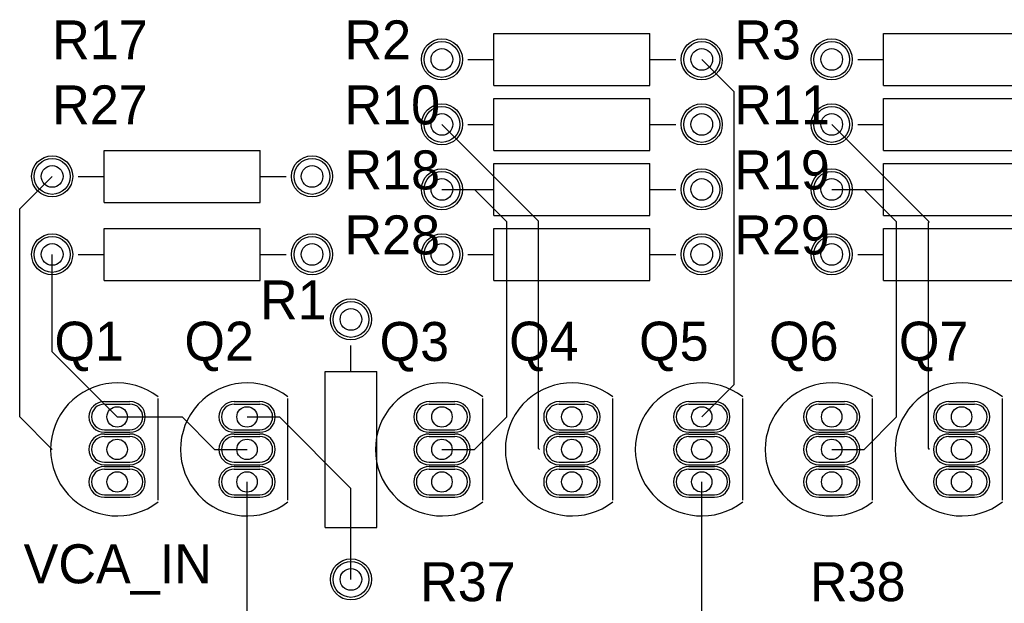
# Model space of a CAD drawing. Extents: x 0.2 to 21.7, y 0.2 to 7.8.
# Tile 4 of 23: x 2.9 to 4.4, y 3.9 to 4.8. Entities that reach past the tile are written whole.
import ezdxf

# ---------------------------------------------------------------- set-up
doc = ezdxf.new("R2010")
doc.units = 0
doc.layers.get('0').update_dxf_attribs({"linetype": 'CONTINUOUS'})
for name, color, linetype in [('BOTTOMLAYER', 5, 'CONTINUOUS'), ('BOTTOMSOLDER', 6, 'CONTINUOUS'), ('MULTILAYER', 9, 'CONTINUOUS'), ('PADHOLE', 156, 'CONTINUOUS'), ('TOPLAYER', 1, 'CONTINUOUS'), ('TOPOVERLAY', 2, 'CONTINUOUS'), ('TOPSOLDER', 216, 'CONTINUOUS')]:
    doc.layers.add(name, color=color, linetype=linetype)

# ---------------------------------------------------------------- blocks, each defined once
blk = doc.blocks.new('29_04_33')
at = {"layer": 'BOTTOMLAYER'}
for p, q in [((-0.019685, 0.069685), (0.019685, 0.069685)), ((-0.019685, 0.030315), (0.019685, 0.030315)), ((-0.019685, 0.019685), (0.019685, 0.019685)), ((-0.019685, -0.019685), (0.019685, -0.019685)), ((-0.019685, -0.030315), (0.019685, -0.030315)), ((-0.019685, -0.069685), (0.019685, -0.069685))]:
    blk.add_line(p, q, dxfattribs=at)
for centre, start, end in [((-0.019685, 0.05), 90, 270), ((0.019685, 0.05), 270, 90), ((-0.019685, 0), 90, 270), ((0.019685, 0), 270, 90), ((-0.019685, -0.05), 90, 270), ((0.019685, -0.05), 270, 90)]:
    blk.add_arc(centre, 0.019685, start, end, dxfattribs=at)
at = {"layer": 'BOTTOMSOLDER'}
for p, q in [((-0.019685, 0.073685), (0.019685, 0.073685)), ((-0.019685, 0.026315), (0.019685, 0.026315)), ((-0.019685, 0.023685), (0.019685, 0.023685)), ((-0.019685, -0.023685), (0.019685, -0.023685)), ((-0.019685, -0.026315), (0.019685, -0.026315)), ((-0.019685, -0.073685), (0.019685, -0.073685))]:
    blk.add_line(p, q, dxfattribs=at)
for centre, start, end in [((-0.019685, 0.05), 90, 270), ((0.019685, 0.05), 270, 90), ((-0.019685, 0), 90, 270), ((0.019685, 0), 270, 90), ((-0.019685, -0.05), 90, 270), ((0.019685, -0.05), 270, 90)]:
    blk.add_arc(centre, 0.023685, start, end, dxfattribs=at)
at = {"layer": 'MULTILAYER'}
for p, q in [((-0.019685, 0.069685), (0.019685, 0.069685)), ((-0.019685, 0.030315), (0.019685, 0.030315)), ((-0.019685, 0.019685), (0.019685, 0.019685)), ((-0.019685, -0.019685), (0.019685, -0.019685)), ((-0.019685, -0.030315), (0.019685, -0.030315)), ((-0.019685, -0.069685), (0.019685, -0.069685))]:
    blk.add_line(p, q, dxfattribs=at)
for centre, start, end in [((-0.019685, 0.05), 90, 270), ((0.019685, 0.05), 270, 90), ((-0.019685, 0), 90, 270), ((0.019685, 0), 270, 90), ((-0.019685, -0.05), 90, 270), ((0.019685, -0.05), 270, 90)]:
    blk.add_arc(centre, 0.019685, start, end, dxfattribs=at)
at = {"layer": 'PADHOLE'}
for centre in [(0, 0.05), (0, 0), (0, -0.05)]:
    blk.add_circle(centre, 0.015748, dxfattribs=at)
at = {"layer": 'TOPLAYER'}
for p, q in [((-0.019685, 0.069685), (0.019685, 0.069685)), ((-0.019685, 0.030315), (0.019685, 0.030315)), ((-0.019685, 0.019685), (0.019685, 0.019685)), ((-0.019685, -0.019685), (0.019685, -0.019685)), ((-0.019685, -0.030315), (0.019685, -0.030315)), ((-0.019685, -0.069685), (0.019685, -0.069685))]:
    blk.add_line(p, q, dxfattribs=at)
for centre, start, end in [((-0.019685, 0.05), 90, 270), ((0.019685, 0.05), 270, 90), ((-0.019685, 0), 90, 270), ((0.019685, 0), 270, 90), ((-0.019685, -0.05), 90, 270), ((0.019685, -0.05), 270, 90)]:
    blk.add_arc(centre, 0.019685, start, end, dxfattribs=at)
at = {"layer": 'TOPOVERLAY'}
blk.add_line((0.062992, -0.078346), (0.062992, 0.078346), dxfattribs=at)
blk.add_arc((0, 0), 0.102362, 52, 308, dxfattribs=at)
at = {"layer": 'TOPSOLDER'}
for p, q in [((-0.019685, 0.073685), (0.019685, 0.073685)), ((-0.019685, 0.026315), (0.019685, 0.026315)), ((-0.019685, 0.023685), (0.019685, 0.023685)), ((-0.019685, -0.023685), (0.019685, -0.023685)), ((-0.019685, -0.026315), (0.019685, -0.026315)), ((-0.019685, -0.073685), (0.019685, -0.073685))]:
    blk.add_line(p, q, dxfattribs=at)
for centre, start, end in [((-0.019685, 0.05), 90, 270), ((0.019685, 0.05), 270, 90), ((-0.019685, 0), 90, 270), ((0.019685, 0), 270, 90), ((-0.019685, -0.05), 90, 270), ((0.019685, -0.05), 270, 90)]:
    blk.add_arc(centre, 0.023685, start, end, dxfattribs=at)
blk = doc.blocks.new('29_04_34')
at = {"layer": 'BOTTOMLAYER'}
for p, q in [((-0.019685, 0.069685), (0.019685, 0.069685)), ((-0.019685, 0.030315), (0.019685, 0.030315)), ((-0.019685, 0.019685), (0.019685, 0.019685)), ((-0.019685, -0.019685), (0.019685, -0.019685)), ((-0.019685, -0.030315), (0.019685, -0.030315)), ((-0.019685, -0.069685), (0.019685, -0.069685))]:
    blk.add_line(p, q, dxfattribs=at)
for centre, start, end in [((-0.019685, 0.05), 90, 270), ((0.019685, 0.05), 270, 90), ((-0.019685, 0), 90, 270), ((0.019685, 0), 270, 90), ((-0.019685, -0.05), 90, 270), ((0.019685, -0.05), 270, 90)]:
    blk.add_arc(centre, 0.019685, start, end, dxfattribs=at)
at = {"layer": 'BOTTOMSOLDER'}
for p, q in [((-0.019685, 0.073685), (0.019685, 0.073685)), ((-0.019685, 0.026315), (0.019685, 0.026315)), ((-0.019685, 0.023685), (0.019685, 0.023685)), ((-0.019685, -0.023685), (0.019685, -0.023685)), ((-0.019685, -0.026315), (0.019685, -0.026315)), ((-0.019685, -0.073685), (0.019685, -0.073685))]:
    blk.add_line(p, q, dxfattribs=at)
for centre, start, end in [((-0.019685, 0.05), 90, 270), ((0.019685, 0.05), 270, 90), ((-0.019685, 0), 90, 270), ((0.019685, 0), 270, 90), ((-0.019685, -0.05), 90, 270), ((0.019685, -0.05), 270, 90)]:
    blk.add_arc(centre, 0.023685, start, end, dxfattribs=at)
at = {"layer": 'MULTILAYER'}
for p, q in [((-0.019685, 0.069685), (0.019685, 0.069685)), ((-0.019685, 0.030315), (0.019685, 0.030315)), ((-0.019685, 0.019685), (0.019685, 0.019685)), ((-0.019685, -0.019685), (0.019685, -0.019685)), ((-0.019685, -0.030315), (0.019685, -0.030315)), ((-0.019685, -0.069685), (0.019685, -0.069685))]:
    blk.add_line(p, q, dxfattribs=at)
for centre, start, end in [((-0.019685, 0.05), 90, 270), ((0.019685, 0.05), 270, 90), ((-0.019685, 0), 90, 270), ((0.019685, 0), 270, 90), ((-0.019685, -0.05), 90, 270), ((0.019685, -0.05), 270, 90)]:
    blk.add_arc(centre, 0.019685, start, end, dxfattribs=at)
at = {"layer": 'PADHOLE'}
for centre in [(0, 0.05), (0, 0), (0, -0.05)]:
    blk.add_circle(centre, 0.015748, dxfattribs=at)
at = {"layer": 'TOPLAYER'}
for p, q in [((-0.019685, 0.069685), (0.019685, 0.069685)), ((-0.019685, 0.030315), (0.019685, 0.030315)), ((-0.019685, 0.019685), (0.019685, 0.019685)), ((-0.019685, -0.019685), (0.019685, -0.019685)), ((-0.019685, -0.030315), (0.019685, -0.030315)), ((-0.019685, -0.069685), (0.019685, -0.069685))]:
    blk.add_line(p, q, dxfattribs=at)
for centre, start, end in [((-0.019685, 0.05), 90, 270), ((0.019685, 0.05), 270, 90), ((-0.019685, 0), 90, 270), ((0.019685, 0), 270, 90), ((-0.019685, -0.05), 90, 270), ((0.019685, -0.05), 270, 90)]:
    blk.add_arc(centre, 0.019685, start, end, dxfattribs=at)
at = {"layer": 'TOPOVERLAY'}
blk.add_line((0.062992, -0.078346), (0.062992, 0.078346), dxfattribs=at)
blk.add_arc((0, 0), 0.102362, 52, 308, dxfattribs=at)
at = {"layer": 'TOPSOLDER'}
for p, q in [((-0.019685, 0.073685), (0.019685, 0.073685)), ((-0.019685, 0.026315), (0.019685, 0.026315)), ((-0.019685, 0.023685), (0.019685, 0.023685)), ((-0.019685, -0.023685), (0.019685, -0.023685)), ((-0.019685, -0.026315), (0.019685, -0.026315)), ((-0.019685, -0.073685), (0.019685, -0.073685))]:
    blk.add_line(p, q, dxfattribs=at)
for centre, start, end in [((-0.019685, 0.05), 90, 270), ((0.019685, 0.05), 270, 90), ((-0.019685, 0), 90, 270), ((0.019685, 0), 270, 90), ((-0.019685, -0.05), 90, 270), ((0.019685, -0.05), 270, 90)]:
    blk.add_arc(centre, 0.023685, start, end, dxfattribs=at)
blk = doc.blocks.new('29_04_35')
at = {"layer": 'BOTTOMLAYER'}
for p, q in [((-0.019685, 0.069685), (0.019685, 0.069685)), ((-0.019685, 0.030315), (0.019685, 0.030315)), ((-0.019685, 0.019685), (0.019685, 0.019685)), ((-0.019685, -0.019685), (0.019685, -0.019685)), ((-0.019685, -0.030315), (0.019685, -0.030315)), ((-0.019685, -0.069685), (0.019685, -0.069685))]:
    blk.add_line(p, q, dxfattribs=at)
for centre, start, end in [((-0.019685, 0.05), 90, 270), ((0.019685, 0.05), 270, 90), ((-0.019685, 0), 90, 270), ((0.019685, 0), 270, 90), ((-0.019685, -0.05), 90, 270), ((0.019685, -0.05), 270, 90)]:
    blk.add_arc(centre, 0.019685, start, end, dxfattribs=at)
at = {"layer": 'BOTTOMSOLDER'}
for p, q in [((-0.019685, 0.073685), (0.019685, 0.073685)), ((-0.019685, 0.026315), (0.019685, 0.026315)), ((-0.019685, 0.023685), (0.019685, 0.023685)), ((-0.019685, -0.023685), (0.019685, -0.023685)), ((-0.019685, -0.026315), (0.019685, -0.026315)), ((-0.019685, -0.073685), (0.019685, -0.073685))]:
    blk.add_line(p, q, dxfattribs=at)
for centre, start, end in [((-0.019685, 0.05), 90, 270), ((0.019685, 0.05), 270, 90), ((-0.019685, 0), 90, 270), ((0.019685, 0), 270, 90), ((-0.019685, -0.05), 90, 270), ((0.019685, -0.05), 270, 90)]:
    blk.add_arc(centre, 0.023685, start, end, dxfattribs=at)
at = {"layer": 'MULTILAYER'}
for p, q in [((-0.019685, 0.069685), (0.019685, 0.069685)), ((-0.019685, 0.030315), (0.019685, 0.030315)), ((-0.019685, 0.019685), (0.019685, 0.019685)), ((-0.019685, -0.019685), (0.019685, -0.019685)), ((-0.019685, -0.030315), (0.019685, -0.030315)), ((-0.019685, -0.069685), (0.019685, -0.069685))]:
    blk.add_line(p, q, dxfattribs=at)
for centre, start, end in [((-0.019685, 0.05), 90, 270), ((0.019685, 0.05), 270, 90), ((-0.019685, 0), 90, 270), ((0.019685, 0), 270, 90), ((-0.019685, -0.05), 90, 270), ((0.019685, -0.05), 270, 90)]:
    blk.add_arc(centre, 0.019685, start, end, dxfattribs=at)
at = {"layer": 'PADHOLE'}
for centre in [(0, 0.05), (0, 0), (0, -0.05)]:
    blk.add_circle(centre, 0.015748, dxfattribs=at)
at = {"layer": 'TOPLAYER'}
for p, q in [((-0.019685, 0.069685), (0.019685, 0.069685)), ((-0.019685, 0.030315), (0.019685, 0.030315)), ((-0.019685, 0.019685), (0.019685, 0.019685)), ((-0.019685, -0.019685), (0.019685, -0.019685)), ((-0.019685, -0.030315), (0.019685, -0.030315)), ((-0.019685, -0.069685), (0.019685, -0.069685))]:
    blk.add_line(p, q, dxfattribs=at)
for centre, start, end in [((-0.019685, 0.05), 90, 270), ((0.019685, 0.05), 270, 90), ((-0.019685, 0), 90, 270), ((0.019685, 0), 270, 90), ((-0.019685, -0.05), 90, 270), ((0.019685, -0.05), 270, 90)]:
    blk.add_arc(centre, 0.019685, start, end, dxfattribs=at)
at = {"layer": 'TOPOVERLAY'}
blk.add_line((0.062992, -0.078346), (0.062992, 0.078346), dxfattribs=at)
blk.add_arc((0, 0), 0.102362, 52, 308, dxfattribs=at)
at = {"layer": 'TOPSOLDER'}
for p, q in [((-0.019685, 0.073685), (0.019685, 0.073685)), ((-0.019685, 0.026315), (0.019685, 0.026315)), ((-0.019685, 0.023685), (0.019685, 0.023685)), ((-0.019685, -0.023685), (0.019685, -0.023685)), ((-0.019685, -0.026315), (0.019685, -0.026315)), ((-0.019685, -0.073685), (0.019685, -0.073685))]:
    blk.add_line(p, q, dxfattribs=at)
for centre, start, end in [((-0.019685, 0.05), 90, 270), ((0.019685, 0.05), 270, 90), ((-0.019685, 0), 90, 270), ((0.019685, 0), 270, 90), ((-0.019685, -0.05), 90, 270), ((0.019685, -0.05), 270, 90)]:
    blk.add_arc(centre, 0.023685, start, end, dxfattribs=at)
blk = doc.blocks.new('29_04_36')
at = {"layer": 'BOTTOMLAYER'}
for p, q in [((-0.019685, 0.069685), (0.019685, 0.069685)), ((-0.019685, 0.030315), (0.019685, 0.030315)), ((-0.019685, 0.019685), (0.019685, 0.019685)), ((-0.019685, -0.019685), (0.019685, -0.019685)), ((-0.019685, -0.030315), (0.019685, -0.030315)), ((-0.019685, -0.069685), (0.019685, -0.069685))]:
    blk.add_line(p, q, dxfattribs=at)
for centre, start, end in [((-0.019685, 0.05), 90, 270), ((0.019685, 0.05), 270, 90), ((-0.019685, 0), 90, 270), ((0.019685, 0), 270, 90), ((-0.019685, -0.05), 90, 270), ((0.019685, -0.05), 270, 90)]:
    blk.add_arc(centre, 0.019685, start, end, dxfattribs=at)
at = {"layer": 'BOTTOMSOLDER'}
for p, q in [((-0.019685, 0.073685), (0.019685, 0.073685)), ((-0.019685, 0.026315), (0.019685, 0.026315)), ((-0.019685, 0.023685), (0.019685, 0.023685)), ((-0.019685, -0.023685), (0.019685, -0.023685)), ((-0.019685, -0.026315), (0.019685, -0.026315)), ((-0.019685, -0.073685), (0.019685, -0.073685))]:
    blk.add_line(p, q, dxfattribs=at)
for centre, start, end in [((-0.019685, 0.05), 90, 270), ((0.019685, 0.05), 270, 90), ((-0.019685, 0), 90, 270), ((0.019685, 0), 270, 90), ((-0.019685, -0.05), 90, 270), ((0.019685, -0.05), 270, 90)]:
    blk.add_arc(centre, 0.023685, start, end, dxfattribs=at)
at = {"layer": 'MULTILAYER'}
for p, q in [((-0.019685, 0.069685), (0.019685, 0.069685)), ((-0.019685, 0.030315), (0.019685, 0.030315)), ((-0.019685, 0.019685), (0.019685, 0.019685)), ((-0.019685, -0.019685), (0.019685, -0.019685)), ((-0.019685, -0.030315), (0.019685, -0.030315)), ((-0.019685, -0.069685), (0.019685, -0.069685))]:
    blk.add_line(p, q, dxfattribs=at)
for centre, start, end in [((-0.019685, 0.05), 90, 270), ((0.019685, 0.05), 270, 90), ((-0.019685, 0), 90, 270), ((0.019685, 0), 270, 90), ((-0.019685, -0.05), 90, 270), ((0.019685, -0.05), 270, 90)]:
    blk.add_arc(centre, 0.019685, start, end, dxfattribs=at)
at = {"layer": 'PADHOLE'}
for centre in [(0, 0.05), (0, 0), (0, -0.05)]:
    blk.add_circle(centre, 0.015748, dxfattribs=at)
at = {"layer": 'TOPLAYER'}
for p, q in [((-0.019685, 0.069685), (0.019685, 0.069685)), ((-0.019685, 0.030315), (0.019685, 0.030315)), ((-0.019685, 0.019685), (0.019685, 0.019685)), ((-0.019685, -0.019685), (0.019685, -0.019685)), ((-0.019685, -0.030315), (0.019685, -0.030315)), ((-0.019685, -0.069685), (0.019685, -0.069685))]:
    blk.add_line(p, q, dxfattribs=at)
for centre, start, end in [((-0.019685, 0.05), 90, 270), ((0.019685, 0.05), 270, 90), ((-0.019685, 0), 90, 270), ((0.019685, 0), 270, 90), ((-0.019685, -0.05), 90, 270), ((0.019685, -0.05), 270, 90)]:
    blk.add_arc(centre, 0.019685, start, end, dxfattribs=at)
at = {"layer": 'TOPOVERLAY'}
blk.add_line((0.062992, -0.078346), (0.062992, 0.078346), dxfattribs=at)
blk.add_arc((0, 0), 0.102362, 52, 308, dxfattribs=at)
at = {"layer": 'TOPSOLDER'}
for p, q in [((-0.019685, 0.073685), (0.019685, 0.073685)), ((-0.019685, 0.026315), (0.019685, 0.026315)), ((-0.019685, 0.023685), (0.019685, 0.023685)), ((-0.019685, -0.023685), (0.019685, -0.023685)), ((-0.019685, -0.026315), (0.019685, -0.026315)), ((-0.019685, -0.073685), (0.019685, -0.073685))]:
    blk.add_line(p, q, dxfattribs=at)
for centre, start, end in [((-0.019685, 0.05), 90, 270), ((0.019685, 0.05), 270, 90), ((-0.019685, 0), 90, 270), ((0.019685, 0), 270, 90), ((-0.019685, -0.05), 90, 270), ((0.019685, -0.05), 270, 90)]:
    blk.add_arc(centre, 0.023685, start, end, dxfattribs=at)
blk = doc.blocks.new('29_04_37')
at = {"layer": 'BOTTOMLAYER'}
for p, q in [((-0.019685, 0.069685), (0.019685, 0.069685)), ((-0.019685, 0.030315), (0.019685, 0.030315)), ((-0.019685, 0.019685), (0.019685, 0.019685)), ((-0.019685, -0.019685), (0.019685, -0.019685)), ((-0.019685, -0.030315), (0.019685, -0.030315)), ((-0.019685, -0.069685), (0.019685, -0.069685))]:
    blk.add_line(p, q, dxfattribs=at)
for centre, start, end in [((-0.019685, 0.05), 90, 270), ((0.019685, 0.05), 270, 90), ((-0.019685, 0), 90, 270), ((0.019685, 0), 270, 90), ((-0.019685, -0.05), 90, 270), ((0.019685, -0.05), 270, 90)]:
    blk.add_arc(centre, 0.019685, start, end, dxfattribs=at)
at = {"layer": 'BOTTOMSOLDER'}
for p, q in [((-0.019685, 0.073685), (0.019685, 0.073685)), ((-0.019685, 0.026315), (0.019685, 0.026315)), ((-0.019685, 0.023685), (0.019685, 0.023685)), ((-0.019685, -0.023685), (0.019685, -0.023685)), ((-0.019685, -0.026315), (0.019685, -0.026315)), ((-0.019685, -0.073685), (0.019685, -0.073685))]:
    blk.add_line(p, q, dxfattribs=at)
for centre, start, end in [((-0.019685, 0.05), 90, 270), ((0.019685, 0.05), 270, 90), ((-0.019685, 0), 90, 270), ((0.019685, 0), 270, 90), ((-0.019685, -0.05), 90, 270), ((0.019685, -0.05), 270, 90)]:
    blk.add_arc(centre, 0.023685, start, end, dxfattribs=at)
at = {"layer": 'MULTILAYER'}
for p, q in [((-0.019685, 0.069685), (0.019685, 0.069685)), ((-0.019685, 0.030315), (0.019685, 0.030315)), ((-0.019685, 0.019685), (0.019685, 0.019685)), ((-0.019685, -0.019685), (0.019685, -0.019685)), ((-0.019685, -0.030315), (0.019685, -0.030315)), ((-0.019685, -0.069685), (0.019685, -0.069685))]:
    blk.add_line(p, q, dxfattribs=at)
for centre, start, end in [((-0.019685, 0.05), 90, 270), ((0.019685, 0.05), 270, 90), ((-0.019685, 0), 90, 270), ((0.019685, 0), 270, 90), ((-0.019685, -0.05), 90, 270), ((0.019685, -0.05), 270, 90)]:
    blk.add_arc(centre, 0.019685, start, end, dxfattribs=at)
at = {"layer": 'PADHOLE'}
for centre in [(0, 0.05), (0, 0), (0, -0.05)]:
    blk.add_circle(centre, 0.015748, dxfattribs=at)
at = {"layer": 'TOPLAYER'}
for p, q in [((-0.019685, 0.069685), (0.019685, 0.069685)), ((-0.019685, 0.030315), (0.019685, 0.030315)), ((-0.019685, 0.019685), (0.019685, 0.019685)), ((-0.019685, -0.019685), (0.019685, -0.019685)), ((-0.019685, -0.030315), (0.019685, -0.030315)), ((-0.019685, -0.069685), (0.019685, -0.069685))]:
    blk.add_line(p, q, dxfattribs=at)
for centre, start, end in [((-0.019685, 0.05), 90, 270), ((0.019685, 0.05), 270, 90), ((-0.019685, 0), 90, 270), ((0.019685, 0), 270, 90), ((-0.019685, -0.05), 90, 270), ((0.019685, -0.05), 270, 90)]:
    blk.add_arc(centre, 0.019685, start, end, dxfattribs=at)
at = {"layer": 'TOPOVERLAY'}
blk.add_line((0.062992, -0.078346), (0.062992, 0.078346), dxfattribs=at)
blk.add_arc((0, 0), 0.102362, 52, 308, dxfattribs=at)
at = {"layer": 'TOPSOLDER'}
for p, q in [((-0.019685, 0.073685), (0.019685, 0.073685)), ((-0.019685, 0.026315), (0.019685, 0.026315)), ((-0.019685, 0.023685), (0.019685, 0.023685)), ((-0.019685, -0.023685), (0.019685, -0.023685)), ((-0.019685, -0.026315), (0.019685, -0.026315)), ((-0.019685, -0.073685), (0.019685, -0.073685))]:
    blk.add_line(p, q, dxfattribs=at)
for centre, start, end in [((-0.019685, 0.05), 90, 270), ((0.019685, 0.05), 270, 90), ((-0.019685, 0), 90, 270), ((0.019685, 0), 270, 90), ((-0.019685, -0.05), 90, 270), ((0.019685, -0.05), 270, 90)]:
    blk.add_arc(centre, 0.023685, start, end, dxfattribs=at)
blk = doc.blocks.new('29_04_38')
at = {"layer": 'BOTTOMLAYER'}
for p, q in [((-0.019685, 0.069685), (0.019685, 0.069685)), ((-0.019685, 0.030315), (0.019685, 0.030315)), ((-0.019685, 0.019685), (0.019685, 0.019685)), ((-0.019685, -0.019685), (0.019685, -0.019685)), ((-0.019685, -0.030315), (0.019685, -0.030315)), ((-0.019685, -0.069685), (0.019685, -0.069685))]:
    blk.add_line(p, q, dxfattribs=at)
for centre, start, end in [((-0.019685, 0.05), 90, 270), ((0.019685, 0.05), 270, 90), ((-0.019685, 0), 90, 270), ((0.019685, 0), 270, 90), ((-0.019685, -0.05), 90, 270), ((0.019685, -0.05), 270, 90)]:
    blk.add_arc(centre, 0.019685, start, end, dxfattribs=at)
at = {"layer": 'BOTTOMSOLDER'}
for p, q in [((-0.019685, 0.073685), (0.019685, 0.073685)), ((-0.019685, 0.026315), (0.019685, 0.026315)), ((-0.019685, 0.023685), (0.019685, 0.023685)), ((-0.019685, -0.023685), (0.019685, -0.023685)), ((-0.019685, -0.026315), (0.019685, -0.026315)), ((-0.019685, -0.073685), (0.019685, -0.073685))]:
    blk.add_line(p, q, dxfattribs=at)
for centre, start, end in [((-0.019685, 0.05), 90, 270), ((0.019685, 0.05), 270, 90), ((-0.019685, 0), 90, 270), ((0.019685, 0), 270, 90), ((-0.019685, -0.05), 90, 270), ((0.019685, -0.05), 270, 90)]:
    blk.add_arc(centre, 0.023685, start, end, dxfattribs=at)
at = {"layer": 'MULTILAYER'}
for p, q in [((-0.019685, 0.069685), (0.019685, 0.069685)), ((-0.019685, 0.030315), (0.019685, 0.030315)), ((-0.019685, 0.019685), (0.019685, 0.019685)), ((-0.019685, -0.019685), (0.019685, -0.019685)), ((-0.019685, -0.030315), (0.019685, -0.030315)), ((-0.019685, -0.069685), (0.019685, -0.069685))]:
    blk.add_line(p, q, dxfattribs=at)
for centre, start, end in [((-0.019685, 0.05), 90, 270), ((0.019685, 0.05), 270, 90), ((-0.019685, 0), 90, 270), ((0.019685, 0), 270, 90), ((-0.019685, -0.05), 90, 270), ((0.019685, -0.05), 270, 90)]:
    blk.add_arc(centre, 0.019685, start, end, dxfattribs=at)
at = {"layer": 'PADHOLE'}
for centre in [(0, 0.05), (0, 0), (0, -0.05)]:
    blk.add_circle(centre, 0.015748, dxfattribs=at)
at = {"layer": 'TOPLAYER'}
for p, q in [((-0.019685, 0.069685), (0.019685, 0.069685)), ((-0.019685, 0.030315), (0.019685, 0.030315)), ((-0.019685, 0.019685), (0.019685, 0.019685)), ((-0.019685, -0.019685), (0.019685, -0.019685)), ((-0.019685, -0.030315), (0.019685, -0.030315)), ((-0.019685, -0.069685), (0.019685, -0.069685))]:
    blk.add_line(p, q, dxfattribs=at)
for centre, start, end in [((-0.019685, 0.05), 90, 270), ((0.019685, 0.05), 270, 90), ((-0.019685, 0), 90, 270), ((0.019685, 0), 270, 90), ((-0.019685, -0.05), 90, 270), ((0.019685, -0.05), 270, 90)]:
    blk.add_arc(centre, 0.019685, start, end, dxfattribs=at)
at = {"layer": 'TOPOVERLAY'}
blk.add_line((0.062992, -0.078346), (0.062992, 0.078346), dxfattribs=at)
blk.add_arc((0, 0), 0.102362, 52, 308, dxfattribs=at)
at = {"layer": 'TOPSOLDER'}
for p, q in [((-0.019685, 0.073685), (0.019685, 0.073685)), ((-0.019685, 0.026315), (0.019685, 0.026315)), ((-0.019685, 0.023685), (0.019685, 0.023685)), ((-0.019685, -0.023685), (0.019685, -0.023685)), ((-0.019685, -0.026315), (0.019685, -0.026315)), ((-0.019685, -0.073685), (0.019685, -0.073685))]:
    blk.add_line(p, q, dxfattribs=at)
for centre, start, end in [((-0.019685, 0.05), 90, 270), ((0.019685, 0.05), 270, 90), ((-0.019685, 0), 90, 270), ((0.019685, 0), 270, 90), ((-0.019685, -0.05), 90, 270), ((0.019685, -0.05), 270, 90)]:
    blk.add_arc(centre, 0.023685, start, end, dxfattribs=at)
blk = doc.blocks.new('29_04_39')
at = {"layer": 'BOTTOMLAYER'}
for p, q in [((-0.019685, 0.069685), (0.019685, 0.069685)), ((-0.019685, 0.030315), (0.019685, 0.030315)), ((-0.019685, 0.019685), (0.019685, 0.019685)), ((-0.019685, -0.019685), (0.019685, -0.019685)), ((-0.019685, -0.030315), (0.019685, -0.030315)), ((-0.019685, -0.069685), (0.019685, -0.069685))]:
    blk.add_line(p, q, dxfattribs=at)
for centre, start, end in [((-0.019685, 0.05), 90, 270), ((0.019685, 0.05), 270, 90), ((-0.019685, 0), 90, 270), ((0.019685, 0), 270, 90), ((-0.019685, -0.05), 90, 270), ((0.019685, -0.05), 270, 90)]:
    blk.add_arc(centre, 0.019685, start, end, dxfattribs=at)
at = {"layer": 'BOTTOMSOLDER'}
for p, q in [((-0.019685, 0.073685), (0.019685, 0.073685)), ((-0.019685, 0.026315), (0.019685, 0.026315)), ((-0.019685, 0.023685), (0.019685, 0.023685)), ((-0.019685, -0.023685), (0.019685, -0.023685)), ((-0.019685, -0.026315), (0.019685, -0.026315)), ((-0.019685, -0.073685), (0.019685, -0.073685))]:
    blk.add_line(p, q, dxfattribs=at)
for centre, start, end in [((-0.019685, 0.05), 90, 270), ((0.019685, 0.05), 270, 90), ((-0.019685, 0), 90, 270), ((0.019685, 0), 270, 90), ((-0.019685, -0.05), 90, 270), ((0.019685, -0.05), 270, 90)]:
    blk.add_arc(centre, 0.023685, start, end, dxfattribs=at)
at = {"layer": 'MULTILAYER'}
for p, q in [((-0.019685, 0.069685), (0.019685, 0.069685)), ((-0.019685, 0.030315), (0.019685, 0.030315)), ((-0.019685, 0.019685), (0.019685, 0.019685)), ((-0.019685, -0.019685), (0.019685, -0.019685)), ((-0.019685, -0.030315), (0.019685, -0.030315)), ((-0.019685, -0.069685), (0.019685, -0.069685))]:
    blk.add_line(p, q, dxfattribs=at)
for centre, start, end in [((-0.019685, 0.05), 90, 270), ((0.019685, 0.05), 270, 90), ((-0.019685, 0), 90, 270), ((0.019685, 0), 270, 90), ((-0.019685, -0.05), 90, 270), ((0.019685, -0.05), 270, 90)]:
    blk.add_arc(centre, 0.019685, start, end, dxfattribs=at)
at = {"layer": 'PADHOLE'}
for centre in [(0, 0.05), (0, 0), (0, -0.05)]:
    blk.add_circle(centre, 0.015748, dxfattribs=at)
at = {"layer": 'TOPLAYER'}
for p, q in [((-0.019685, 0.069685), (0.019685, 0.069685)), ((-0.019685, 0.030315), (0.019685, 0.030315)), ((-0.019685, 0.019685), (0.019685, 0.019685)), ((-0.019685, -0.019685), (0.019685, -0.019685)), ((-0.019685, -0.030315), (0.019685, -0.030315)), ((-0.019685, -0.069685), (0.019685, -0.069685))]:
    blk.add_line(p, q, dxfattribs=at)
for centre, start, end in [((-0.019685, 0.05), 90, 270), ((0.019685, 0.05), 270, 90), ((-0.019685, 0), 90, 270), ((0.019685, 0), 270, 90), ((-0.019685, -0.05), 90, 270), ((0.019685, -0.05), 270, 90)]:
    blk.add_arc(centre, 0.019685, start, end, dxfattribs=at)
at = {"layer": 'TOPOVERLAY'}
blk.add_line((0.062992, -0.078346), (0.062992, 0.078346), dxfattribs=at)
blk.add_arc((0, 0), 0.102362, 52, 308, dxfattribs=at)
at = {"layer": 'TOPSOLDER'}
for p, q in [((-0.019685, 0.073685), (0.019685, 0.073685)), ((-0.019685, 0.026315), (0.019685, 0.026315)), ((-0.019685, 0.023685), (0.019685, 0.023685)), ((-0.019685, -0.023685), (0.019685, -0.023685)), ((-0.019685, -0.026315), (0.019685, -0.026315)), ((-0.019685, -0.073685), (0.019685, -0.073685))]:
    blk.add_line(p, q, dxfattribs=at)
for centre, start, end in [((-0.019685, 0.05), 90, 270), ((0.019685, 0.05), 270, 90), ((-0.019685, 0), 90, 270), ((0.019685, 0), 270, 90), ((-0.019685, -0.05), 90, 270), ((0.019685, -0.05), 270, 90)]:
    blk.add_arc(centre, 0.023685, start, end, dxfattribs=at)
blk = doc.blocks.new('AXIAL_0_4_65')
at = {"layer": 'BOTTOMLAYER'}
for centre in [(-0.2, 0), (0.2, 0)]:
    blk.add_circle(centre, 0.0276, dxfattribs=at)
at = {"layer": 'BOTTOMSOLDER'}
for centre in [(-0.2, 0), (0.2, 0)]:
    blk.add_circle(centre, 0.0316, dxfattribs=at)
at = {"layer": 'MULTILAYER'}
for centre in [(-0.2, 0), (0.2, 0)]:
    blk.add_circle(centre, 0.0276, dxfattribs=at)
at = {"layer": 'PADHOLE'}
for centre in [(-0.2, 0), (0.2, 0)]:
    blk.add_circle(centre, 0.0167, dxfattribs=at)
at = {"layer": 'TOPLAYER'}
for centre in [(-0.2, 0), (0.2, 0)]:
    blk.add_circle(centre, 0.0276, dxfattribs=at)
at = {"layer": 'TOPOVERLAY'}
for p, q in [((0.12, 0.04), (-0.12, 0.04)), ((-0.12, -0.04), (-0.12, 0.04)), ((0.12, -0.04), (0.12, 0.04)), ((-0.12, 0), (-0.16, 0)), ((0.16, 0), (0.12, 0)), ((0.12, -0.04), (-0.12, -0.04))]:
    blk.add_line(p, q, dxfattribs=at)
at = {"layer": 'TOPSOLDER'}
for centre in [(-0.2, 0), (0.2, 0)]:
    blk.add_circle(centre, 0.0316, dxfattribs=at)
blk = doc.blocks.new('AXIAL_0_4_66')
at = {"layer": 'BOTTOMLAYER'}
for centre in [(-0.2, 0), (0.2, 0)]:
    blk.add_circle(centre, 0.0276, dxfattribs=at)
at = {"layer": 'BOTTOMSOLDER'}
for centre in [(-0.2, 0), (0.2, 0)]:
    blk.add_circle(centre, 0.0316, dxfattribs=at)
at = {"layer": 'MULTILAYER'}
for centre in [(-0.2, 0), (0.2, 0)]:
    blk.add_circle(centre, 0.0276, dxfattribs=at)
at = {"layer": 'PADHOLE'}
for centre in [(-0.2, 0), (0.2, 0)]:
    blk.add_circle(centre, 0.0167, dxfattribs=at)
at = {"layer": 'TOPLAYER'}
for centre in [(-0.2, 0), (0.2, 0)]:
    blk.add_circle(centre, 0.0276, dxfattribs=at)
at = {"layer": 'TOPOVERLAY'}
for p, q in [((-0.12, 0.04), (0.12, 0.04)), ((-0.12, -0.04), (-0.12, 0.04)), ((0.12, -0.04), (0.12, 0.04)), ((-0.16, 0), (-0.12, 0)), ((0.12, 0), (0.16, 0)), ((-0.12, -0.04), (0.12, -0.04))]:
    blk.add_line(p, q, dxfattribs=at)
at = {"layer": 'TOPSOLDER'}
for centre in [(-0.2, 0), (0.2, 0)]:
    blk.add_circle(centre, 0.0316, dxfattribs=at)
blk = doc.blocks.new('AXIAL_0_4_67')
at = {"layer": 'BOTTOMLAYER'}
for centre in [(-0.2, 0), (0.2, 0)]:
    blk.add_circle(centre, 0.0276, dxfattribs=at)
at = {"layer": 'BOTTOMSOLDER'}
for centre in [(-0.2, 0), (0.2, 0)]:
    blk.add_circle(centre, 0.0316, dxfattribs=at)
at = {"layer": 'MULTILAYER'}
for centre in [(-0.2, 0), (0.2, 0)]:
    blk.add_circle(centre, 0.0276, dxfattribs=at)
at = {"layer": 'PADHOLE'}
for centre in [(-0.2, 0), (0.2, 0)]:
    blk.add_circle(centre, 0.0167, dxfattribs=at)
at = {"layer": 'TOPLAYER'}
for centre in [(-0.2, 0), (0.2, 0)]:
    blk.add_circle(centre, 0.0276, dxfattribs=at)
at = {"layer": 'TOPOVERLAY'}
for p, q in [((-0.12, 0.04), (0.12, 0.04)), ((-0.12, -0.04), (-0.12, 0.04)), ((0.12, -0.04), (0.12, 0.04)), ((-0.16, 0), (-0.12, 0)), ((0.12, 0), (0.16, 0)), ((-0.12, -0.04), (0.12, -0.04))]:
    blk.add_line(p, q, dxfattribs=at)
at = {"layer": 'TOPSOLDER'}
for centre in [(-0.2, 0), (0.2, 0)]:
    blk.add_circle(centre, 0.0316, dxfattribs=at)
blk = doc.blocks.new('AXIAL_0_4_74')
at = {"layer": 'BOTTOMLAYER'}
for centre in [(-0.2, 0), (0.2, 0)]:
    blk.add_circle(centre, 0.0276, dxfattribs=at)
at = {"layer": 'BOTTOMSOLDER'}
for centre in [(-0.2, 0), (0.2, 0)]:
    blk.add_circle(centre, 0.0316, dxfattribs=at)
at = {"layer": 'MULTILAYER'}
for centre in [(-0.2, 0), (0.2, 0)]:
    blk.add_circle(centre, 0.0276, dxfattribs=at)
at = {"layer": 'PADHOLE'}
for centre in [(-0.2, 0), (0.2, 0)]:
    blk.add_circle(centre, 0.0167, dxfattribs=at)
at = {"layer": 'TOPLAYER'}
for centre in [(-0.2, 0), (0.2, 0)]:
    blk.add_circle(centre, 0.0276, dxfattribs=at)
at = {"layer": 'TOPOVERLAY'}
for p, q in [((-0.12, 0.04), (0.12, 0.04)), ((-0.12, -0.04), (-0.12, 0.04)), ((0.12, -0.04), (0.12, 0.04)), ((-0.16, 0), (-0.12, 0)), ((0.12, 0), (0.16, 0)), ((-0.12, -0.04), (0.12, -0.04))]:
    blk.add_line(p, q, dxfattribs=at)
at = {"layer": 'TOPSOLDER'}
for centre in [(-0.2, 0), (0.2, 0)]:
    blk.add_circle(centre, 0.0316, dxfattribs=at)
blk = doc.blocks.new('AXIAL_0_4_75')
at = {"layer": 'BOTTOMLAYER'}
for centre in [(-0.2, 0), (0.2, 0)]:
    blk.add_circle(centre, 0.0276, dxfattribs=at)
at = {"layer": 'BOTTOMSOLDER'}
for centre in [(-0.2, 0), (0.2, 0)]:
    blk.add_circle(centre, 0.0316, dxfattribs=at)
at = {"layer": 'MULTILAYER'}
for centre in [(-0.2, 0), (0.2, 0)]:
    blk.add_circle(centre, 0.0276, dxfattribs=at)
at = {"layer": 'PADHOLE'}
for centre in [(-0.2, 0), (0.2, 0)]:
    blk.add_circle(centre, 0.0167, dxfattribs=at)
at = {"layer": 'TOPLAYER'}
for centre in [(-0.2, 0), (0.2, 0)]:
    blk.add_circle(centre, 0.0276, dxfattribs=at)
at = {"layer": 'TOPOVERLAY'}
for p, q in [((-0.12, 0.04), (0.12, 0.04)), ((-0.12, -0.04), (-0.12, 0.04)), ((0.12, -0.04), (0.12, 0.04)), ((-0.16, 0), (-0.12, 0)), ((0.12, 0), (0.16, 0)), ((-0.12, -0.04), (0.12, -0.04))]:
    blk.add_line(p, q, dxfattribs=at)
at = {"layer": 'TOPSOLDER'}
for centre in [(-0.2, 0), (0.2, 0)]:
    blk.add_circle(centre, 0.0316, dxfattribs=at)
blk = doc.blocks.new('AXIAL_0_4_81')
at = {"layer": 'BOTTOMLAYER'}
for centre in [(-0.2, 0), (0.2, 0)]:
    blk.add_circle(centre, 0.0276, dxfattribs=at)
at = {"layer": 'BOTTOMSOLDER'}
for centre in [(-0.2, 0), (0.2, 0)]:
    blk.add_circle(centre, 0.0316, dxfattribs=at)
at = {"layer": 'MULTILAYER'}
for centre in [(-0.2, 0), (0.2, 0)]:
    blk.add_circle(centre, 0.0276, dxfattribs=at)
at = {"layer": 'PADHOLE'}
for centre in [(-0.2, 0), (0.2, 0)]:
    blk.add_circle(centre, 0.0167, dxfattribs=at)
at = {"layer": 'TOPLAYER'}
for centre in [(-0.2, 0), (0.2, 0)]:
    blk.add_circle(centre, 0.0276, dxfattribs=at)
at = {"layer": 'TOPOVERLAY'}
for p, q in [((-0.12, 0.04), (0.12, 0.04)), ((-0.12, -0.04), (-0.12, 0.04)), ((0.12, -0.04), (0.12, 0.04)), ((-0.16, 0), (-0.12, 0)), ((0.12, 0), (0.16, 0)), ((-0.12, -0.04), (0.12, -0.04))]:
    blk.add_line(p, q, dxfattribs=at)
at = {"layer": 'TOPSOLDER'}
for centre in [(-0.2, 0), (0.2, 0)]:
    blk.add_circle(centre, 0.0316, dxfattribs=at)
blk = doc.blocks.new('AXIAL_0_4_82')
at = {"layer": 'BOTTOMLAYER'}
for centre in [(-0.2, 0), (0.2, 0)]:
    blk.add_circle(centre, 0.0276, dxfattribs=at)
at = {"layer": 'BOTTOMSOLDER'}
for centre in [(-0.2, 0), (0.2, 0)]:
    blk.add_circle(centre, 0.0316, dxfattribs=at)
at = {"layer": 'MULTILAYER'}
for centre in [(-0.2, 0), (0.2, 0)]:
    blk.add_circle(centre, 0.0276, dxfattribs=at)
at = {"layer": 'PADHOLE'}
for centre in [(-0.2, 0), (0.2, 0)]:
    blk.add_circle(centre, 0.0167, dxfattribs=at)
at = {"layer": 'TOPLAYER'}
for centre in [(-0.2, 0), (0.2, 0)]:
    blk.add_circle(centre, 0.0276, dxfattribs=at)
at = {"layer": 'TOPOVERLAY'}
for p, q in [((-0.12, 0.04), (0.12, 0.04)), ((-0.12, -0.04), (-0.12, 0.04)), ((0.12, -0.04), (0.12, 0.04)), ((-0.16, 0), (-0.12, 0)), ((0.12, 0), (0.16, 0)), ((-0.12, -0.04), (0.12, -0.04))]:
    blk.add_line(p, q, dxfattribs=at)
at = {"layer": 'TOPSOLDER'}
for centre in [(-0.2, 0), (0.2, 0)]:
    blk.add_circle(centre, 0.0316, dxfattribs=at)
blk = doc.blocks.new('AXIAL_0_4_83')
at = {"layer": 'BOTTOMLAYER'}
for centre in [(-0.2, 0), (0.2, 0)]:
    blk.add_circle(centre, 0.0276, dxfattribs=at)
at = {"layer": 'BOTTOMSOLDER'}
for centre in [(-0.2, 0), (0.2, 0)]:
    blk.add_circle(centre, 0.0316, dxfattribs=at)
at = {"layer": 'MULTILAYER'}
for centre in [(-0.2, 0), (0.2, 0)]:
    blk.add_circle(centre, 0.0276, dxfattribs=at)
at = {"layer": 'PADHOLE'}
for centre in [(-0.2, 0), (0.2, 0)]:
    blk.add_circle(centre, 0.0167, dxfattribs=at)
at = {"layer": 'TOPLAYER'}
for centre in [(-0.2, 0), (0.2, 0)]:
    blk.add_circle(centre, 0.0276, dxfattribs=at)
at = {"layer": 'TOPOVERLAY'}
for p, q in [((-0.12, 0.04), (0.12, 0.04)), ((-0.12, -0.04), (-0.12, 0.04)), ((0.12, -0.04), (0.12, 0.04)), ((-0.16, 0), (-0.12, 0)), ((0.12, 0), (0.16, 0)), ((-0.12, -0.04), (0.12, -0.04))]:
    blk.add_line(p, q, dxfattribs=at)
at = {"layer": 'TOPSOLDER'}
for centre in [(-0.2, 0), (0.2, 0)]:
    blk.add_circle(centre, 0.0316, dxfattribs=at)
blk = doc.blocks.new('AXIAL_0_4_91')
at = {"layer": 'BOTTOMLAYER'}
for centre in [(-0.2, 0), (0.2, 0)]:
    blk.add_circle(centre, 0.0276, dxfattribs=at)
at = {"layer": 'BOTTOMSOLDER'}
for centre in [(-0.2, 0), (0.2, 0)]:
    blk.add_circle(centre, 0.0316, dxfattribs=at)
at = {"layer": 'MULTILAYER'}
for centre in [(-0.2, 0), (0.2, 0)]:
    blk.add_circle(centre, 0.0276, dxfattribs=at)
at = {"layer": 'PADHOLE'}
for centre in [(-0.2, 0), (0.2, 0)]:
    blk.add_circle(centre, 0.0167, dxfattribs=at)
at = {"layer": 'TOPLAYER'}
for centre in [(-0.2, 0), (0.2, 0)]:
    blk.add_circle(centre, 0.0276, dxfattribs=at)
at = {"layer": 'TOPOVERLAY'}
for p, q in [((-0.12, 0.04), (0.12, 0.04)), ((-0.12, -0.04), (-0.12, 0.04)), ((0.12, -0.04), (0.12, 0.04)), ((-0.16, 0), (-0.12, 0)), ((0.12, 0), (0.16, 0)), ((-0.12, -0.04), (0.12, -0.04))]:
    blk.add_line(p, q, dxfattribs=at)
at = {"layer": 'TOPSOLDER'}
for centre in [(-0.2, 0), (0.2, 0)]:
    blk.add_circle(centre, 0.0316, dxfattribs=at)
blk = doc.blocks.new('AXIAL_0_4_92')
at = {"layer": 'BOTTOMLAYER'}
for centre in [(-0.2, 0), (0.2, 0)]:
    blk.add_circle(centre, 0.0276, dxfattribs=at)
at = {"layer": 'BOTTOMSOLDER'}
for centre in [(-0.2, 0), (0.2, 0)]:
    blk.add_circle(centre, 0.0316, dxfattribs=at)
at = {"layer": 'MULTILAYER'}
for centre in [(-0.2, 0), (0.2, 0)]:
    blk.add_circle(centre, 0.0276, dxfattribs=at)
at = {"layer": 'PADHOLE'}
for centre in [(-0.2, 0), (0.2, 0)]:
    blk.add_circle(centre, 0.0167, dxfattribs=at)
at = {"layer": 'TOPLAYER'}
for centre in [(-0.2, 0), (0.2, 0)]:
    blk.add_circle(centre, 0.0276, dxfattribs=at)
at = {"layer": 'TOPOVERLAY'}
for p, q in [((-0.12, 0.04), (0.12, 0.04)), ((-0.12, -0.04), (-0.12, 0.04)), ((0.12, -0.04), (0.12, 0.04)), ((-0.16, 0), (-0.12, 0)), ((0.12, 0), (0.16, 0)), ((-0.12, -0.04), (0.12, -0.04))]:
    blk.add_line(p, q, dxfattribs=at)
at = {"layer": 'TOPSOLDER'}
for centre in [(-0.2, 0), (0.2, 0)]:
    blk.add_circle(centre, 0.0316, dxfattribs=at)
blk = doc.blocks.new('AXIAL_0_4_93')
at = {"layer": 'BOTTOMLAYER'}
for centre in [(-0.2, 0), (0.2, 0)]:
    blk.add_circle(centre, 0.0276, dxfattribs=at)
at = {"layer": 'BOTTOMSOLDER'}
for centre in [(-0.2, 0), (0.2, 0)]:
    blk.add_circle(centre, 0.0316, dxfattribs=at)
at = {"layer": 'MULTILAYER'}
for centre in [(-0.2, 0), (0.2, 0)]:
    blk.add_circle(centre, 0.0276, dxfattribs=at)
at = {"layer": 'PADHOLE'}
for centre in [(-0.2, 0), (0.2, 0)]:
    blk.add_circle(centre, 0.0167, dxfattribs=at)
at = {"layer": 'TOPLAYER'}
for centre in [(-0.2, 0), (0.2, 0)]:
    blk.add_circle(centre, 0.0276, dxfattribs=at)
at = {"layer": 'TOPOVERLAY'}
for p, q in [((-0.12, 0.04), (0.12, 0.04)), ((-0.12, -0.04), (-0.12, 0.04)), ((0.12, -0.04), (0.12, 0.04)), ((-0.16, 0), (-0.12, 0)), ((0.12, 0), (0.16, 0)), ((-0.12, -0.04), (0.12, -0.04))]:
    blk.add_line(p, q, dxfattribs=at)
at = {"layer": 'TOPSOLDER'}
for centre in [(-0.2, 0), (0.2, 0)]:
    blk.add_circle(centre, 0.0316, dxfattribs=at)

msp = doc.modelspace()

# ---------------------------------------------------------------- linework, layer by layer
at = {"layer": 'BOTTOMLAYER'}
for p, q in [((2.85, 4.47), (2.9, 4.52)), ((2.85, 4.15), (2.85, 4.47)), ((2.9, 4.25), (2.9, 4.4)), ((2.9, 4.25), (3, 4.15)), ((2.85, 4.15), (2.9, 4.1)), ((3, 4.15), (3.1, 4.15)), ((3.1, 4.15), (3.15, 4.1)), ((3.2, 4.15), (3.25, 4.15)), ((3.25, 4.15), (3.36, 4.04)), ((3.15, 4.1), (3.2, 4.1)), ((3.36, 3.9), (3.36, 4.04))]:
    msp.add_line(p, q, dxfattribs=at)
at = {"layer": 'TOPLAYER'}
for p, q in [((3.9, 4.7), (3.95, 4.65)), ((3.95, 4.2), (3.95, 4.65)), ((3.5, 4.6), (3.6488, 4.4512)), ((4.1, 4.6), (4.25, 4.45)), ((3.5, 4.5), (3.55, 4.5)), ((3.55, 4.5), (3.6, 4.45)), ((4.1, 4.5), (4.15, 4.5)), ((4.15, 4.5), (4.2, 4.45)), ((3.6, 4.15), (3.6, 4.45)), ((3.6488, 4.1012), (3.6488, 4.4512)), ((4.2, 4.15), (4.2, 4.45)), ((4.2488, 4.4488), (4.25, 4.45)), ((4.2488, 4.1012), (4.2488, 4.4488)), ((3.9, 4.15), (3.95, 4.2)), ((3.55, 4.1), (3.6, 4.15)), ((4.15, 4.1), (4.2, 4.15)), ((3.5, 4.1), (3.55, 4.1)), ((3.6488, 4.1012), (3.65, 4.1)), ((4.1, 4.1), (4.15, 4.1)), ((4.2488, 4.1012), (4.25, 4.1)), ((3.2, 3.75), (3.2, 4.05)), ((3.9, 2.65), (3.9, 4.05))]:
    msp.add_line(p, q, dxfattribs=at)

# ---------------------------------------------------------------- block references
for name, p in [('AXIAL_0_4_66', (3.7, 4.7)), ('AXIAL_0_4_67', (4.3, 4.7)), ('AXIAL_0_4_74', (3.7, 4.6)), ('AXIAL_0_4_75', (4.3, 4.6)), ('AXIAL_0_4_81', (3.1, 4.52)), ('AXIAL_0_4_82', (3.7, 4.5)), ('AXIAL_0_4_83', (4.3, 4.5)), ('AXIAL_0_4_91', (3.1, 4.4)), ('AXIAL_0_4_92', (3.7, 4.4)), ('AXIAL_0_4_93', (4.3, 4.4)), ('29_04_33', (3, 4.1)), ('29_04_34', (3.2, 4.1)), ('29_04_35', (3.5, 4.1)), ('29_04_36', (3.7, 4.1)), ('29_04_37', (3.9, 4.1)), ('29_04_38', (4.1, 4.1)), ('29_04_39', (4.3, 4.1))]:
    msp.add_blockref(name, p)
at = {"rotation": 270}
msp.add_blockref('AXIAL_0_4_65', (3.36, 4.1), dxfattribs=at)

# ---------------------------------------------------------------- texts
at = {"layer": 'TOPOVERLAY'}
for s, p in [('R17', (2.9, 4.7)), ('R2', (3.35, 4.7)), ('R3', (3.95, 4.7)), ('R27', (2.9, 4.6)), ('R10', (3.35, 4.6)), ('R11', (3.95, 4.6)), ('R18', (3.35, 4.5)), ('R19', (3.95, 4.5)), ('R28', (3.35, 4.4)), ('R29', (3.95, 4.4)), ('R1', (3.22, 4.3)), ('Q1', (2.9035, 4.2365)), ('Q2', (3.1035, 4.2365)), ('Q3', (3.404, 4.236)), ('Q4', (3.6035, 4.2365)), ('Q5', (3.8035, 4.2365)), ('Q6', (4.0035, 4.2365)), ('Q7', (4.2035, 4.2365)), ('VCA_IN', (2.856, 3.894)), ('R37', (3.4665, 3.8665)), ('R38', (4.0665, 3.8665))]:
    msp.add_text(s, height=0.06, dxfattribs=at).set_placement(p)

doc.saveas('drawing.dxf')
